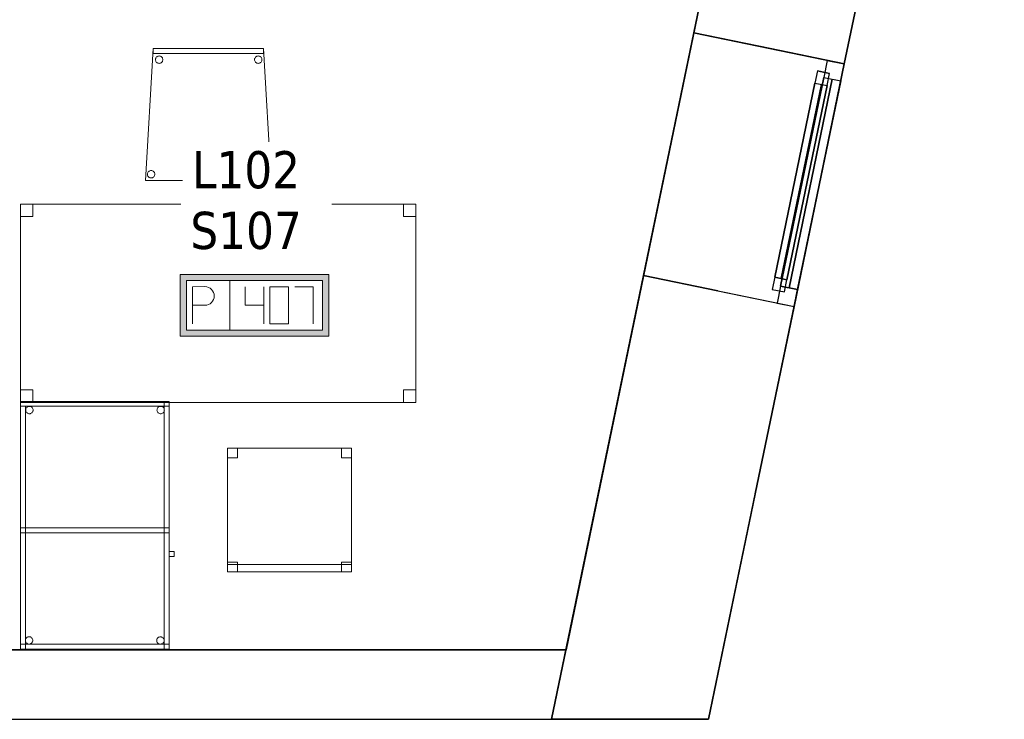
# Model space of a CAD drawing. Header units: metres. Extents: x 391.1 to 427.5, y 12.7 to 28.4.
# Tile 122 of 139: x 421.5 to 425.5, y 12.8 to 15.7. Entities that reach past the tile are written whole.
import ezdxf

# ---------------------------------------------------------------- set-up
doc = ezdxf.new("R2010")
doc.units = ezdxf.units.M
doc.layers.add('01_CARPINTERIA', color=5, linetype='Continuous', lineweight=25, true_color=0x0000ff)
doc.layers.add('01_SUELOS', color=7, linetype='Continuous', lineweight=25, true_color=0x007f00)
for name, color, linetype, lineweight in [('02_MOBILIARIO', 7, 'Continuous', 18), ('A-DETL-____-MBND', 7, 'Continuous', 18), ('A-GENM-____-OTLN', 7, 'Continuous', 18), ('A-WALL-____-MCUT', 7, 'Continuous', 25), ('A-WALL-____-OTLN', 7, 'Continuous', 25), ('E-ELEC-FIXT-IDEN', 7, 'Continuous', 30)]:
    doc.layers.add(name, color=color, linetype=linetype, lineweight=lineweight)
doc.styles.add('Tahoma_3', font='tahoma.ttf', dxfattribs={"height": 0.15})

# ---------------------------------------------------------------- blocks, each defined once
blk = doc.blocks.new('Family - Cadira confient_P1-154581-04_ELEC_P1')
at = {"layer": 'A-DETL-____-MBND', "color": 253, "true_color": 0xaaaaaa}
for p, q in [((0, 0), (0.03, 0.5326)), ((0.03, 0.5326), (0, 0)), ((0.03, 0.5126), (0.03, 0.5326)), ((0.03, 0.5326), (0.4765, 0.5326)), ((0.4765, 0.5326), (0.03, 0.5326)), ((0.03, 0.5326), (0.03, 0.5126)), ((0.03, 0.5326), (0.4765, 0.5326)), ((0.4765, 0.5326), (0.03, 0.5326)), ((0.4765, 0.5326), (0.4765, 0.5126)), ((0.4765, 0.5126), (0.4765, 0.5326)), ((0.4765, 0.5326), (0.5065, 0)), ((0.5065, 0), (0.4765, 0.5326)), ((0.4765, 0.5126), (0.03, 0.5126)), ((0.03, 0.5126), (0.4765, 0.5126)), ((0.0397, 0.4876), (0.04, 0.4902)), ((0.04, 0.4902), (0.0397, 0.4876)), ((0.0399, 0.485), (0.0397, 0.4876)), ((0.0397, 0.4876), (0.0399, 0.485)), ((0.0406, 0.4825), (0.0399, 0.485)), ((0.0399, 0.485), (0.0406, 0.4825)), ((0.04, 0.4902), (0.0406, 0.4927)), ((0.0406, 0.4927), (0.04, 0.4902)), ((0.0406, 0.4927), (0.0417, 0.495)), ((0.0417, 0.495), (0.0406, 0.4927)), ((0.0417, 0.4801), (0.0406, 0.4825)), ((0.0406, 0.4825), (0.0417, 0.4801)), ((0.0417, 0.495), (0.0432, 0.4972)), ((0.0432, 0.4972), (0.0417, 0.495)), ((0.0432, 0.478), (0.0417, 0.4801)), ((0.0417, 0.4801), (0.0432, 0.478)), ((0.0432, 0.4972), (0.0451, 0.499)), ((0.0451, 0.499), (0.0432, 0.4972)), ((0.045, 0.4761), (0.0432, 0.478)), ((0.0432, 0.478), (0.045, 0.4761)), ((0.0451, 0.499), (0.0472, 0.5005)), ((0.0472, 0.5005), (0.0451, 0.499)), ((0.0472, 0.5005), (0.0496, 0.5016)), ((0.0496, 0.5016), (0.0472, 0.5005)), ((0.0496, 0.5016), (0.0521, 0.5022)), ((0.0521, 0.5022), (0.0496, 0.5016)), ((0.0521, 0.5022), (0.0547, 0.5024)), ((0.0547, 0.5024), (0.0521, 0.5022)), ((0.0547, 0.5024), (0.0573, 0.5022)), ((0.0573, 0.5022), (0.0547, 0.5024)), ((0.0573, 0.5022), (0.0598, 0.5015)), ((0.0598, 0.5015), (0.0573, 0.5022)), ((0.0598, 0.5015), (0.0622, 0.5004)), ((0.0622, 0.5004), (0.0598, 0.5015)), ((0.0622, 0.5004), (0.0643, 0.4989)), ((0.0643, 0.4989), (0.0622, 0.5004)), ((0.0661, 0.4779), (0.0642, 0.476)), ((0.0642, 0.476), (0.0661, 0.4779)), ((0.0643, 0.4989), (0.0661, 0.4971)), ((0.0661, 0.4971), (0.0643, 0.4989)), ((0.0661, 0.4971), (0.0676, 0.4949)), ((0.0676, 0.4949), (0.0661, 0.4971)), ((0.0676, 0.48), (0.0661, 0.4779)), ((0.0661, 0.4779), (0.0676, 0.48)), ((0.0676, 0.4949), (0.0687, 0.4926)), ((0.0687, 0.4926), (0.0676, 0.4949)), ((0.0687, 0.4823), (0.0676, 0.48)), ((0.0676, 0.48), (0.0687, 0.4823)), ((0.0687, 0.4926), (0.0694, 0.49)), ((0.0694, 0.49), (0.0687, 0.4926)), ((0.0694, 0.4848), (0.0687, 0.4823)), ((0.0687, 0.4823), (0.0694, 0.4848)), ((0.0694, 0.49), (0.0696, 0.4874)), ((0.0696, 0.4874), (0.0694, 0.49)), ((0.0696, 0.4874), (0.0694, 0.4848)), ((0.0694, 0.4848), (0.0696, 0.4874)), ((0.4397, 0.4876), (0.44, 0.4902)), ((0.44, 0.4902), (0.4397, 0.4876)), ((0.4399, 0.485), (0.4397, 0.4876)), ((0.4397, 0.4876), (0.4399, 0.485)), ((0.4406, 0.4825), (0.4399, 0.485)), ((0.4399, 0.485), (0.4406, 0.4825)), ((0.44, 0.4902), (0.4406, 0.4927)), ((0.4406, 0.4927), (0.44, 0.4902)), ((0.4406, 0.4927), (0.4417, 0.495)), ((0.4417, 0.495), (0.4406, 0.4927)), ((0.4417, 0.4801), (0.4406, 0.4825)), ((0.4406, 0.4825), (0.4417, 0.4801)), ((0.4417, 0.495), (0.4432, 0.4972)), ((0.4432, 0.4972), (0.4417, 0.495)), ((0.4432, 0.478), (0.4417, 0.4801)), ((0.4417, 0.4801), (0.4432, 0.478)), ((0.4432, 0.4972), (0.4451, 0.499)), ((0.4451, 0.499), (0.4432, 0.4972)), ((0.445, 0.4761), (0.4432, 0.478)), ((0.4432, 0.478), (0.445, 0.4761)), ((0.4451, 0.499), (0.4472, 0.5005)), ((0.4472, 0.5005), (0.4451, 0.499)), ((0.4472, 0.5005), (0.4496, 0.5016)), ((0.4496, 0.5016), (0.4472, 0.5005)), ((0.4496, 0.5016), (0.4521, 0.5022)), ((0.4521, 0.5022), (0.4496, 0.5016)), ((0.4521, 0.5022), (0.4547, 0.5024)), ((0.4547, 0.5024), (0.4521, 0.5022)), ((0.4547, 0.5024), (0.4573, 0.5022)), ((0.4573, 0.5022), (0.4547, 0.5024)), ((0.4573, 0.5022), (0.4598, 0.5015)), ((0.4598, 0.5015), (0.4573, 0.5022)), ((0.4598, 0.5015), (0.4622, 0.5004)), ((0.4622, 0.5004), (0.4598, 0.5015)), ((0.4622, 0.5004), (0.4643, 0.4989)), ((0.4643, 0.4989), (0.4622, 0.5004)), ((0.4661, 0.4779), (0.4642, 0.476)), ((0.4642, 0.476), (0.4661, 0.4779)), ((0.4643, 0.4989), (0.4661, 0.4971)), ((0.4661, 0.4971), (0.4643, 0.4989)), ((0.4661, 0.4971), (0.4676, 0.4949)), ((0.4676, 0.4949), (0.4661, 0.4971)), ((0.4676, 0.48), (0.4661, 0.4779)), ((0.4661, 0.4779), (0.4676, 0.48)), ((0.4676, 0.4949), (0.4687, 0.4926)), ((0.4687, 0.4926), (0.4676, 0.4949)), ((0.4687, 0.4823), (0.4676, 0.48)), ((0.4676, 0.48), (0.4687, 0.4823)), ((0.4687, 0.4926), (0.4694, 0.49)), ((0.4694, 0.49), (0.4687, 0.4926)), ((0.4694, 0.4848), (0.4687, 0.4823)), ((0.4687, 0.4823), (0.4694, 0.4848)), ((0.4694, 0.49), (0.4696, 0.4874)), ((0.4696, 0.4874), (0.4694, 0.49)), ((0.4696, 0.4874), (0.4694, 0.4848)), ((0.4694, 0.4848), (0.4696, 0.4874)), ((0.0471, 0.4746), (0.045, 0.4761)), ((0.045, 0.4761), (0.0471, 0.4746)), ((0.0495, 0.4735), (0.0471, 0.4746)), ((0.0471, 0.4746), (0.0495, 0.4735)), ((0.052, 0.4728), (0.0495, 0.4735)), ((0.0495, 0.4735), (0.052, 0.4728)), ((0.0546, 0.4726), (0.052, 0.4728)), ((0.052, 0.4728), (0.0546, 0.4726)), ((0.0572, 0.4728), (0.0546, 0.4726)), ((0.0546, 0.4726), (0.0572, 0.4728)), ((0.0597, 0.4734), (0.0572, 0.4728)), ((0.0572, 0.4728), (0.0597, 0.4734)), ((0.0621, 0.4745), (0.0597, 0.4734)), ((0.0597, 0.4734), (0.0621, 0.4745)), ((0.0642, 0.476), (0.0621, 0.4745)), ((0.0621, 0.4745), (0.0642, 0.476)), ((0.4471, 0.4746), (0.445, 0.4761)), ((0.445, 0.4761), (0.4471, 0.4746)), ((0.4495, 0.4735), (0.4471, 0.4746)), ((0.4471, 0.4746), (0.4495, 0.4735)), ((0.452, 0.4728), (0.4495, 0.4735)), ((0.4495, 0.4735), (0.452, 0.4728)), ((0.4546, 0.4726), (0.452, 0.4728)), ((0.452, 0.4728), (0.4546, 0.4726)), ((0.4572, 0.4728), (0.4546, 0.4726)), ((0.4546, 0.4726), (0.4572, 0.4728)), ((0.4597, 0.4734), (0.4572, 0.4728)), ((0.4572, 0.4728), (0.4597, 0.4734)), ((0.4621, 0.4745), (0.4597, 0.4734)), ((0.4597, 0.4734), (0.4621, 0.4745)), ((0.4642, 0.476), (0.4621, 0.4745)), ((0.4621, 0.4745), (0.4642, 0.476)), ((0.0172, 0.0392), (0.0198, 0.0398)), ((0.0198, 0.0398), (0.0172, 0.0392)), ((0.0198, 0.0398), (0.0224, 0.04)), ((0.0224, 0.04), (0.0198, 0.0398)), ((0.0224, 0.04), (0.0249, 0.0398)), ((0.0249, 0.0398), (0.0224, 0.04)), ((0.0249, 0.0398), (0.0275, 0.0391)), ((0.0275, 0.0391), (0.0249, 0.0398)), ((0.4772, 0.0392), (0.4798, 0.0398)), ((0.4798, 0.0398), (0.4772, 0.0392)), ((0.4798, 0.0398), (0.4824, 0.04)), ((0.4824, 0.04), (0.4798, 0.0398)), ((0.4824, 0.04), (0.4849, 0.0398)), ((0.4849, 0.0398), (0.4824, 0.04)), ((0.4849, 0.0398), (0.4875, 0.0391)), ((0.4875, 0.0391), (0.4849, 0.0398)), ((0.5065, 0), (0, 0)), ((0, 0), (0.5065, 0)), ((0.0074, 0.0252), (0.0076, 0.0278)), ((0.0076, 0.0278), (0.0074, 0.0252)), ((0.0076, 0.0226), (0.0074, 0.0252)), ((0.0074, 0.0252), (0.0076, 0.0226)), ((0.0076, 0.0278), (0.0083, 0.0303)), ((0.0083, 0.0303), (0.0076, 0.0278)), ((0.0082, 0.02), (0.0076, 0.0226)), ((0.0076, 0.0226), (0.0082, 0.02)), ((0.0093, 0.0177), (0.0082, 0.02)), ((0.0082, 0.02), (0.0093, 0.0177)), ((0.0083, 0.0303), (0.0094, 0.0326)), ((0.0094, 0.0326), (0.0083, 0.0303)), ((0.0108, 0.0155), (0.0093, 0.0177)), ((0.0093, 0.0177), (0.0108, 0.0155)), ((0.0094, 0.0326), (0.0109, 0.0347)), ((0.0109, 0.0347), (0.0094, 0.0326)), ((0.0126, 0.0137), (0.0108, 0.0155)), ((0.0108, 0.0155), (0.0126, 0.0137)), ((0.0109, 0.0347), (0.0127, 0.0366)), ((0.0127, 0.0366), (0.0109, 0.0347)), ((0.0148, 0.0122), (0.0126, 0.0137)), ((0.0126, 0.0137), (0.0148, 0.0122)), ((0.0127, 0.0366), (0.0149, 0.0381)), ((0.0149, 0.0381), (0.0127, 0.0366)), ((0.0171, 0.0111), (0.0148, 0.0122)), ((0.0148, 0.0122), (0.0171, 0.0111)), ((0.0149, 0.0381), (0.0172, 0.0392)), ((0.0172, 0.0392), (0.0149, 0.0381)), ((0.0196, 0.0104), (0.0171, 0.0111)), ((0.0171, 0.0111), (0.0196, 0.0104)), ((0.0222, 0.0102), (0.0196, 0.0104)), ((0.0196, 0.0104), (0.0222, 0.0102)), ((0.0248, 0.0104), (0.0222, 0.0102)), ((0.0222, 0.0102), (0.0248, 0.0104)), ((0.0273, 0.011), (0.0248, 0.0104)), ((0.0248, 0.0104), (0.0273, 0.011)), ((0.0297, 0.0121), (0.0273, 0.011)), ((0.0273, 0.011), (0.0297, 0.0121)), ((0.0275, 0.0391), (0.0298, 0.038)), ((0.0298, 0.038), (0.0275, 0.0391)), ((0.0318, 0.0136), (0.0297, 0.0121)), ((0.0297, 0.0121), (0.0318, 0.0136)), ((0.0298, 0.038), (0.0319, 0.0365)), ((0.0319, 0.0365), (0.0298, 0.038)), ((0.0337, 0.0154), (0.0318, 0.0136)), ((0.0318, 0.0136), (0.0337, 0.0154)), ((0.0319, 0.0365), (0.0338, 0.0346)), ((0.0338, 0.0346), (0.0319, 0.0365)), ((0.0352, 0.0176), (0.0337, 0.0154)), ((0.0337, 0.0154), (0.0352, 0.0176)), ((0.0338, 0.0346), (0.0353, 0.0325)), ((0.0353, 0.0325), (0.0338, 0.0346)), ((0.0363, 0.0199), (0.0352, 0.0176)), ((0.0352, 0.0176), (0.0363, 0.0199)), ((0.0353, 0.0325), (0.0363, 0.0301)), ((0.0363, 0.0301), (0.0353, 0.0325)), ((0.0363, 0.0301), (0.037, 0.0276)), ((0.037, 0.0276), (0.0363, 0.0301)), ((0.037, 0.0224), (0.0363, 0.0199)), ((0.0363, 0.0199), (0.037, 0.0224)), ((0.037, 0.0276), (0.0372, 0.025)), ((0.0372, 0.025), (0.037, 0.0276)), ((0.0372, 0.025), (0.037, 0.0224)), ((0.037, 0.0224), (0.0372, 0.025)), ((0.4674, 0.0252), (0.4676, 0.0278)), ((0.4676, 0.0278), (0.4674, 0.0252)), ((0.4676, 0.0226), (0.4674, 0.0252)), ((0.4674, 0.0252), (0.4676, 0.0226)), ((0.4676, 0.0278), (0.4683, 0.0303)), ((0.4683, 0.0303), (0.4676, 0.0278)), ((0.4682, 0.02), (0.4676, 0.0226)), ((0.4676, 0.0226), (0.4682, 0.02)), ((0.4693, 0.0177), (0.4682, 0.02)), ((0.4682, 0.02), (0.4693, 0.0177)), ((0.4683, 0.0303), (0.4694, 0.0326)), ((0.4694, 0.0326), (0.4683, 0.0303)), ((0.4708, 0.0155), (0.4693, 0.0177)), ((0.4693, 0.0177), (0.4708, 0.0155)), ((0.4694, 0.0326), (0.4709, 0.0347)), ((0.4709, 0.0347), (0.4694, 0.0326)), ((0.4726, 0.0137), (0.4708, 0.0155)), ((0.4708, 0.0155), (0.4726, 0.0137)), ((0.4709, 0.0347), (0.4727, 0.0366)), ((0.4727, 0.0366), (0.4709, 0.0347)), ((0.4748, 0.0122), (0.4726, 0.0137)), ((0.4726, 0.0137), (0.4748, 0.0122)), ((0.4727, 0.0366), (0.4749, 0.0381)), ((0.4749, 0.0381), (0.4727, 0.0366)), ((0.4771, 0.0111), (0.4748, 0.0122)), ((0.4748, 0.0122), (0.4771, 0.0111)), ((0.4749, 0.0381), (0.4772, 0.0392)), ((0.4772, 0.0392), (0.4749, 0.0381)), ((0.4796, 0.0104), (0.4771, 0.0111)), ((0.4771, 0.0111), (0.4796, 0.0104)), ((0.4822, 0.0102), (0.4796, 0.0104)), ((0.4796, 0.0104), (0.4822, 0.0102)), ((0.4848, 0.0104), (0.4822, 0.0102)), ((0.4822, 0.0102), (0.4848, 0.0104)), ((0.4873, 0.011), (0.4848, 0.0104)), ((0.4848, 0.0104), (0.4873, 0.011)), ((0.4897, 0.0121), (0.4873, 0.011)), ((0.4873, 0.011), (0.4897, 0.0121)), ((0.4875, 0.0391), (0.4898, 0.038)), ((0.4898, 0.038), (0.4875, 0.0391)), ((0.4918, 0.0136), (0.4897, 0.0121)), ((0.4897, 0.0121), (0.4918, 0.0136)), ((0.4898, 0.038), (0.4919, 0.0365)), ((0.4919, 0.0365), (0.4898, 0.038)), ((0.4937, 0.0154), (0.4918, 0.0136)), ((0.4918, 0.0136), (0.4937, 0.0154)), ((0.4919, 0.0365), (0.4938, 0.0346)), ((0.4938, 0.0346), (0.4919, 0.0365)), ((0.4952, 0.0176), (0.4937, 0.0154)), ((0.4937, 0.0154), (0.4952, 0.0176)), ((0.4938, 0.0346), (0.4953, 0.0325)), ((0.4953, 0.0325), (0.4938, 0.0346)), ((0.4963, 0.0199), (0.4952, 0.0176)), ((0.4952, 0.0176), (0.4963, 0.0199)), ((0.4953, 0.0325), (0.4963, 0.0301)), ((0.4963, 0.0301), (0.4953, 0.0325)), ((0.4963, 0.0301), (0.497, 0.0276)), ((0.497, 0.0276), (0.4963, 0.0301)), ((0.497, 0.0224), (0.4963, 0.0199)), ((0.4963, 0.0199), (0.497, 0.0224)), ((0.497, 0.0276), (0.4972, 0.025)), ((0.4972, 0.025), (0.497, 0.0276)), ((0.4972, 0.025), (0.497, 0.0224)), ((0.497, 0.0224), (0.4972, 0.025))]:
    blk.add_line(p, q, dxfattribs=at)
blk = doc.blocks.new('Family - Cadira d_Oficina_P1-154621-04_ELEC_P1')
at = {"layer": 'A-DETL-____-MBND', "color": 253, "true_color": 0xaaaaaa}
for p, q in [((0, 0.5), (0.5, 0.5)), ((0, 0), (0, 0.5)), ((0.5, 0.5), (0, 0.5)), ((0, 0.5), (0, 0)), ((0, 0.46), (0, 0.5)), ((0, 0.5), (0.04, 0.5)), ((0.04, 0.5), (0, 0.5)), ((0, 0.5), (0, 0.46)), ((0.04, 0.5), (0.04, 0.46)), ((0.04, 0.46), (0.04, 0.5)), ((0.46, 0.46), (0.46, 0.5)), ((0.46, 0.5), (0.5, 0.5)), ((0.5, 0.5), (0.46, 0.5)), ((0.46, 0.5), (0.46, 0.46)), ((0.5, 0.5), (0.5, 0)), ((0.5, 0), (0.5, 0.5)), ((0.5, 0.5), (0.5, 0.46)), ((0.5, 0.46), (0.5, 0.5)), ((0.04, 0.46), (0, 0.46)), ((0, 0.46), (0.04, 0.46)), ((0.5, 0.46), (0.46, 0.46)), ((0.46, 0.46), (0.5, 0.46)), ((0, 0), (0, 0.04)), ((0, 0.04), (0.04, 0.04)), ((0.04, 0.04), (0, 0.04)), ((0, 0.04), (0, 0)), ((0.04, 0.04), (0.04, 0)), ((0.04, 0), (0.04, 0.04)), ((0.46, 0), (0.46, 0.04)), ((0.46, 0.04), (0.5, 0.04)), ((0.5, 0.04), (0.46, 0.04)), ((0.46, 0.04), (0.46, 0)), ((0.5, 0.04), (0.5, 0)), ((0.5, 0), (0.5, 0.04)), ((0, 0), (0, 0.03)), ((0, 0.03), (0.5, 0.03)), ((0.5, 0.03), (0, 0.03)), ((0, 0.03), (0, 0)), ((0.04, 0), (0, 0)), ((0, 0), (0.04, 0)), ((0.5, 0), (0, 0)), ((0, 0), (0.5, 0)), ((0.5, 0), (0, 0)), ((0, 0), (0.5, 0)), ((0.5, 0), (0.46, 0)), ((0.5, 0.03), (0.5, 0)), ((0.5, 0), (0.5, 0.03)), ((0.46, 0), (0.5, 0))]:
    blk.add_line(p, q, dxfattribs=at)
blk = doc.blocks.new('Forma directa - LONDR55-XX_ZZ-ARQ-CAA-M3D-Londres55-154719-04_ELEC_P1')
at = {"layer": '01_CARPINTERIA', "color": 161, "true_color": 0xaaaaff}
for p, q in [((0.1, 0.1), (0.05, 0.1)), ((0.05, 0.1), (0.05, 0.05)), ((0.1, 0.1), (0.05, 0.1)), ((0.05, 0.1), (0.05, 0.05)), ((0.1, 0.1), (0.9, 0.1)), ((0.9, 0.1), (0.1, 0.1)), ((0.1, 0.1), (0.1, 0.05)), ((0.1, 0.05), (0.1, 0.1)), ((0.1, 0.05), (0.1, 0.1)), ((0.1, 0.1), (0.1, 0.05)), ((0.9, 0.1), (0.9, 0.05)), ((0.9, 0.1), (0.9, 0.05)), ((0.95, 0.1), (0.9, 0.1)), ((0.9, 0.1), (0.9, 0.05)), ((0.95, 0.1), (0.9, 0.1)), ((0.9, 0.1), (0.9, 0.05)), ((0.95, 0.05), (0.95, 0.1)), ((0.95, 0.1), (0.95, 0.05)), ((0.07, 0.07), (0, 0.07)), ((0, 0.07), (0, 0)), ((0.07, 0.07), (0, 0.07)), ((0, 0.07), (0, 0)), ((0.05, 0.05), (0.1, 0.05)), ((0.05, 0.05), (0.1, 0.05)), ((0.07, 0), (0.07, 0.07)), ((0.07, 0.07), (0.07, 0)), ((0.07, 0.07), (0.93, 0.07)), ((0.93, 0.07), (0.07, 0.07)), ((0.07, 0.07), (0.07, 0)), ((0.07, 0), (0.07, 0.07)), ((0.9, 0.075), (0.1, 0.075)), ((0.9, 0.075), (0.1, 0.075)), ((0.1, 0.05), (0.9, 0.05)), ((0.9, 0.05), (0.1, 0.05)), ((0.9, 0.05), (0.95, 0.05)), ((0.9, 0.05), (0.95, 0.05)), ((0.93, 0.07), (0.93, 0)), ((0.93, 0.07), (0.93, 0)), ((1, 0.07), (0.93, 0.07)), ((0.93, 0.07), (0.93, 0)), ((1, 0.07), (0.93, 0.07)), ((0.93, 0.07), (0.93, 0)), ((1, 0), (1, 0.07)), ((1, 0.07), (1, 0)), ((0, 0), (0.07, 0)), ((0, 0), (0.07, 0)), ((0.93, 0.035), (0.07, 0.035)), ((0.07, 0.035), (0.93, 0.035)), ((0.07, 0), (0.93, 0)), ((0.93, 0), (0.07, 0)), ((0.93, 0), (1, 0)), ((0.93, 0), (1, 0))]:
    blk.add_line(p, q, dxfattribs=at)
blk = doc.blocks.new('Forma directa - Finestra P1-154720-04_ELEC_P1')
at = {"xscale": 1.00000002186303, "yscale": 1.00000002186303, "zscale": 1.00000002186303}
blk.add_blockref('Forma directa - LONDR55-XX_ZZ-ARQ-CAA-M3D-Londres55-154719-04_ELEC_P1', (0, 0), dxfattribs=at)
blk = doc.blocks.new('Family - Taula 160X80_P1-154813-04_ELEC_P1')
at = {"layer": 'A-DETL-____-MBND', "color": 253, "true_color": 0xaaaaaa}
for p, q in [((0, 0.7501), (0, 0.8001)), ((0, 0.8001), (0.05, 0.8001)), ((0.05, 0.8001), (0, 0.8001)), ((0, 0.8001), (0, 0.7501)), ((0, 0), (0, 0.8001)), ((0, 0.8001), (1.5969, 0.8001)), ((1.5969, 0.8001), (0, 0.8001)), ((0, 0.8001), (0, 0)), ((0.05, 0.8001), (0.05, 0.7501)), ((0.05, 0.7501), (0.05, 0.8001)), ((1.5469, 0.7501), (1.5469, 0.8001)), ((1.5469, 0.8001), (1.5969, 0.8001)), ((1.5969, 0.8001), (1.5469, 0.8001)), ((1.5469, 0.8001), (1.5469, 0.7501)), ((1.5969, 0.8001), (1.5969, 0)), ((1.5969, 0), (1.5969, 0.8001)), ((1.5969, 0.8001), (1.5969, 0.7501)), ((1.5969, 0.7501), (1.5969, 0.8001)), ((0.05, 0.7501), (0, 0.7501)), ((0, 0.7501), (0.05, 0.7501)), ((1.5969, 0.7501), (1.5469, 0.7501)), ((1.5469, 0.7501), (1.5969, 0.7501)), ((0, 0), (0, 0.05)), ((0, 0.05), (0.05, 0.05)), ((0.05, 0.05), (0, 0.05)), ((0, 0.05), (0, 0)), ((0.05, 0.05), (0.05, 0)), ((0.05, 0), (0.05, 0.05)), ((1.5469, 0), (1.5469, 0.05)), ((1.5469, 0.05), (1.5969, 0.05)), ((1.5969, 0.05), (1.5469, 0.05)), ((1.5469, 0.05), (1.5469, 0)), ((1.5969, 0.05), (1.5969, 0)), ((1.5969, 0), (1.5969, 0.05)), ((1.5969, 0), (0, 0)), ((0, 0), (1.5969, 0)), ((0.05, 0), (0, 0)), ((0, 0), (0.05, 0)), ((1.5969, 0), (1.5469, 0)), ((1.5469, 0), (1.5969, 0))]:
    blk.add_line(p, q, dxfattribs=at)
blk = doc.blocks.new('Family - LONDR55-XX_ZZ-ARQ-CAA-M3D-Londres55-155045-04_ELEC_P1')
at = {"layer": '01_SUELOS', "color": 9, "true_color": 0xaad4aa}
for p, q in [((25.4183, 0), (28.5181, 14.9576)), ((28.5181, 14.9576), (25.4183, 0)), ((0, 0), (25.4183, 0)), ((25.4183, 0), (0, 0))]:
    blk.add_line(p, q, dxfattribs=at)
blk = doc.blocks.new('Family - Mur P1-155141-04_ELEC_P1')
at = {"layer": 'A-WALL-____-MCUT', "color": 253, "true_color": 0xaaaaaa}
for p, q in [((25.4738, 0.28), (0.0555, 0.28)), ((25.4157, 0), (25.4738, 0.28)), ((0, 0), (25.4157, 0))]:
    blk.add_line(p, q, dxfattribs=at)
at = {"layer": 'A-WALL-____-OTLN', "color": 253, "true_color": 0xaaaaaa}
for p, q in [((25.4738, 0.28), (0.0555, 0.28)), ((25.4157, 0), (25.4738, 0.28)), ((0, 0), (25.4157, 0))]:
    blk.add_line(p, q, dxfattribs=at)
at = {"layer": 'A-WALL-____-OTLN', "color": 253, "lineweight": 18, "true_color": 0xaaaaaa}
blk.add_line((0, 0), (25.4157, 0), dxfattribs=at)
blk = doc.blocks.new('Family - Taula 100X60_P1-155271-04_ELEC_P1')
at = {"layer": 'A-DETL-____-MBND', "color": 253, "true_color": 0xaaaaaa}
for p, q in [((0.6, 1), (0, 1)), ((0, 1), (0.6, 1)), ((0, 1), (0, 0)), ((0, 0), (0, 1)), ((0.6, 1), (0, 1)), ((0, 1), (0.6, 1)), ((0, 1), (0, 0)), ((0, 0), (0, 1)), ((0, 1), (0.58, 1)), ((0, 0), (0, 1)), ((0.58, 1), (0, 1)), ((0, 1), (0, 0)), ((0, 0.98), (0, 1)), ((0, 1), (0, 0.98)), ((0, 1), (0.6, 1)), ((0.6, 1), (0, 1)), ((0.58, 1), (0.58, 0)), ((0.58, 0), (0.58, 1)), ((0.6, 0), (0.6, 1)), ((0.6, 1), (0.6, 0)), ((0.6, 0), (0.6, 1)), ((0.6, 1), (0.6, 0)), ((0.6, 1), (0.6, 0.98)), ((0.6, 1), (0.6, 0.98)), ((0.6, 0.98), (0, 0.98)), ((0, 0.98), (0.6, 0.98)), ((0, 0.98), (0.02, 0.98)), ((0.02, 0.98), (0, 0.98)), ((0, 0), (0, 0.98)), ((0, 0.98), (0, 0)), ((0.02, 0.98), (0.02, 0)), ((0.02, 0), (0.02, 0.98)), ((0.0212, 0.965), (0.0215, 0.9676)), ((0.0215, 0.9676), (0.0212, 0.965)), ((0.0215, 0.9624), (0.0212, 0.965)), ((0.0212, 0.965), (0.0215, 0.9624)), ((0.0215, 0.9676), (0.0221, 0.9701)), ((0.0221, 0.9701), (0.0215, 0.9676)), ((0.0221, 0.9599), (0.0215, 0.9624)), ((0.0215, 0.9624), (0.0221, 0.9599)), ((0.0221, 0.9701), (0.0232, 0.9725)), ((0.0232, 0.9725), (0.0221, 0.9701)), ((0.0232, 0.9575), (0.0221, 0.9599)), ((0.0221, 0.9599), (0.0232, 0.9575)), ((0.0232, 0.9725), (0.0247, 0.9746)), ((0.0247, 0.9746), (0.0232, 0.9725)), ((0.0247, 0.9554), (0.0232, 0.9575)), ((0.0232, 0.9575), (0.0247, 0.9554)), ((0.0247, 0.9746), (0.0266, 0.9764)), ((0.0266, 0.9764), (0.0247, 0.9746)), ((0.0266, 0.9536), (0.0247, 0.9554)), ((0.0247, 0.9554), (0.0266, 0.9536)), ((0.0266, 0.9764), (0.0287, 0.9779)), ((0.0287, 0.9779), (0.0266, 0.9764)), ((0.0287, 0.9779), (0.0311, 0.979)), ((0.0311, 0.979), (0.0287, 0.9779)), ((0.0311, 0.979), (0.0336, 0.9797)), ((0.0336, 0.9797), (0.0311, 0.979)), ((0.0336, 0.9797), (0.0362, 0.9799)), ((0.0362, 0.9799), (0.0336, 0.9797)), ((0.0362, 0.9799), (0.0388, 0.9797)), ((0.0388, 0.9797), (0.0362, 0.9799)), ((0.0388, 0.9797), (0.0413, 0.979)), ((0.0413, 0.979), (0.0388, 0.9797)), ((0.0413, 0.979), (0.0436, 0.9779)), ((0.0436, 0.9779), (0.0413, 0.979)), ((0.0436, 0.9779), (0.0458, 0.9764)), ((0.0458, 0.9764), (0.0436, 0.9779)), ((0.0458, 0.9764), (0.0476, 0.9746)), ((0.0476, 0.9746), (0.0458, 0.9764)), ((0.0476, 0.9554), (0.0458, 0.9536)), ((0.0458, 0.9536), (0.0476, 0.9554)), ((0.0476, 0.9746), (0.0491, 0.9725)), ((0.0491, 0.9725), (0.0476, 0.9746)), ((0.0491, 0.9575), (0.0476, 0.9554)), ((0.0476, 0.9554), (0.0491, 0.9575)), ((0.0491, 0.9725), (0.0502, 0.9701)), ((0.0502, 0.9701), (0.0491, 0.9725)), ((0.0502, 0.9599), (0.0491, 0.9575)), ((0.0491, 0.9575), (0.0502, 0.9599)), ((0.0502, 0.9701), (0.0509, 0.9676)), ((0.0509, 0.9676), (0.0502, 0.9701)), ((0.0509, 0.9624), (0.0502, 0.9599)), ((0.0502, 0.9599), (0.0509, 0.9624)), ((0.0509, 0.9676), (0.0511, 0.965)), ((0.0511, 0.965), (0.0509, 0.9676)), ((0.0511, 0.965), (0.0509, 0.9624)), ((0.0509, 0.9624), (0.0511, 0.965)), ((0.5512, 0.965), (0.5515, 0.9676)), ((0.5515, 0.9676), (0.5512, 0.965)), ((0.5515, 0.9624), (0.5512, 0.965)), ((0.5512, 0.965), (0.5515, 0.9624)), ((0.5515, 0.9676), (0.5521, 0.9701)), ((0.5521, 0.9701), (0.5515, 0.9676)), ((0.5521, 0.9599), (0.5515, 0.9624)), ((0.5515, 0.9624), (0.5521, 0.9599)), ((0.5521, 0.9701), (0.5532, 0.9725)), ((0.5532, 0.9725), (0.5521, 0.9701)), ((0.5532, 0.9575), (0.5521, 0.9599)), ((0.5521, 0.9599), (0.5532, 0.9575)), ((0.5532, 0.9725), (0.5547, 0.9746)), ((0.5547, 0.9746), (0.5532, 0.9725)), ((0.5547, 0.9554), (0.5532, 0.9575)), ((0.5532, 0.9575), (0.5547, 0.9554)), ((0.5547, 0.9746), (0.5566, 0.9764)), ((0.5566, 0.9764), (0.5547, 0.9746)), ((0.5566, 0.9536), (0.5547, 0.9554)), ((0.5547, 0.9554), (0.5566, 0.9536)), ((0.5566, 0.9764), (0.5587, 0.9779)), ((0.5587, 0.9779), (0.5566, 0.9764)), ((0.5587, 0.9779), (0.5611, 0.979)), ((0.5611, 0.979), (0.5587, 0.9779)), ((0.5611, 0.979), (0.5636, 0.9797)), ((0.5636, 0.9797), (0.5611, 0.979)), ((0.5636, 0.9797), (0.5662, 0.9799)), ((0.5662, 0.9799), (0.5636, 0.9797)), ((0.5662, 0.9799), (0.5688, 0.9797)), ((0.5688, 0.9797), (0.5662, 0.9799)), ((0.5688, 0.9797), (0.5713, 0.979)), ((0.5713, 0.979), (0.5688, 0.9797)), ((0.5713, 0.979), (0.5736, 0.9779)), ((0.5736, 0.9779), (0.5713, 0.979)), ((0.5736, 0.9779), (0.5758, 0.9764)), ((0.5758, 0.9764), (0.5736, 0.9779)), ((0.5758, 0.9764), (0.5776, 0.9746)), ((0.5776, 0.9746), (0.5758, 0.9764)), ((0.5776, 0.9554), (0.5758, 0.9536)), ((0.5758, 0.9536), (0.5776, 0.9554)), ((0.5776, 0.9746), (0.5791, 0.9725)), ((0.5791, 0.9725), (0.5776, 0.9746)), ((0.5791, 0.9575), (0.5776, 0.9554)), ((0.5776, 0.9554), (0.5791, 0.9575)), ((0.5791, 0.9725), (0.5802, 0.9701)), ((0.5802, 0.9701), (0.5791, 0.9725)), ((0.5802, 0.9599), (0.5791, 0.9575)), ((0.5791, 0.9575), (0.5802, 0.9599)), ((0.5802, 0.9701), (0.5809, 0.9676)), ((0.5809, 0.9676), (0.5802, 0.9701)), ((0.5809, 0.9624), (0.5802, 0.9599)), ((0.5802, 0.9599), (0.5809, 0.9624)), ((0.5809, 0.9676), (0.5811, 0.965)), ((0.5811, 0.965), (0.5809, 0.9676)), ((0.5811, 0.965), (0.5809, 0.9624)), ((0.5809, 0.9624), (0.5811, 0.965)), ((0.0287, 0.9521), (0.0266, 0.9536)), ((0.0266, 0.9536), (0.0287, 0.9521)), ((0.0311, 0.951), (0.0287, 0.9521)), ((0.0287, 0.9521), (0.0311, 0.951)), ((0.0336, 0.9503), (0.0311, 0.951)), ((0.0311, 0.951), (0.0336, 0.9503)), ((0.0362, 0.9501), (0.0336, 0.9503)), ((0.0336, 0.9503), (0.0362, 0.9501)), ((0.0388, 0.9503), (0.0362, 0.9501)), ((0.0362, 0.9501), (0.0388, 0.9503)), ((0.0413, 0.951), (0.0388, 0.9503)), ((0.0388, 0.9503), (0.0413, 0.951)), ((0.0436, 0.9521), (0.0413, 0.951)), ((0.0413, 0.951), (0.0436, 0.9521)), ((0.0458, 0.9536), (0.0436, 0.9521)), ((0.0436, 0.9521), (0.0458, 0.9536)), ((0.5587, 0.9521), (0.5566, 0.9536)), ((0.5566, 0.9536), (0.5587, 0.9521)), ((0.5611, 0.951), (0.5587, 0.9521)), ((0.5587, 0.9521), (0.5611, 0.951)), ((0.5636, 0.9503), (0.5611, 0.951)), ((0.5611, 0.951), (0.5636, 0.9503)), ((0.5662, 0.9501), (0.5636, 0.9503)), ((0.5636, 0.9503), (0.5662, 0.9501)), ((0.5688, 0.9503), (0.5662, 0.9501)), ((0.5662, 0.9501), (0.5688, 0.9503)), ((0.5713, 0.951), (0.5688, 0.9503)), ((0.5688, 0.9503), (0.5713, 0.951)), ((0.5736, 0.9521), (0.5713, 0.951)), ((0.5713, 0.951), (0.5736, 0.9521)), ((0.5758, 0.9536), (0.5736, 0.9521)), ((0.5736, 0.9521), (0.5758, 0.9536)), ((0, 0.47), (0, 0.49)), ((0, 0.49), (0, 0.47)), ((0, 0.49), (0.6, 0.49)), ((0.6, 0.49), (0, 0.49)), ((0, 0.47), (0, 0.49)), ((0, 0.49), (0, 0.47)), ((0, 0.49), (0.58, 0.49)), ((0.58, 0.49), (0, 0.49)), ((0.58, 0.49), (0.58, 0.47)), ((0.58, 0.49), (0.58, 0.47)), ((0.58, 0.49), (0.6, 0.49)), ((0.6, 0.49), (0.58, 0.49)), ((0.58, 0), (0.58, 0.49)), ((0.58, 0.49), (0.58, 0)), ((0.6, 0.49), (0.6, 0.47)), ((0.6, 0.49), (0.6, 0.47)), ((0.6, 0.49), (0.6, 0)), ((0.6, 0), (0.6, 0.49)), ((0.6, 0.47), (0, 0.47)), ((0, 0.47), (0.6, 0.47)), ((0.58, 0.47), (0, 0.47)), ((0, 0.47), (0.58, 0.47)), ((0.6, 0.3744), (0.6, 0.3944)), ((0.6, 0.3944), (0.62, 0.3944)), ((0.62, 0.3944), (0.6, 0.3944)), ((0.6, 0.3944), (0.6, 0.3744)), ((0.62, 0.3744), (0.6, 0.3744)), ((0.6, 0.3744), (0.62, 0.3744)), ((0.62, 0.3944), (0.62, 0.3744)), ((0.62, 0.3744), (0.62, 0.3944)), ((0.0203, 0.0379), (0.0209, 0.0404)), ((0.0209, 0.0404), (0.0203, 0.0379)), ((0.0209, 0.0404), (0.022, 0.0428)), ((0.022, 0.0428), (0.0209, 0.0404)), ((0.022, 0.0428), (0.0235, 0.0449)), ((0.0235, 0.0449), (0.022, 0.0428)), ((0.0235, 0.0449), (0.0254, 0.0467)), ((0.0254, 0.0467), (0.0235, 0.0449)), ((0.0254, 0.0467), (0.0275, 0.0482)), ((0.0275, 0.0482), (0.0254, 0.0467)), ((0.0275, 0.0482), (0.0299, 0.0493)), ((0.0299, 0.0493), (0.0275, 0.0482)), ((0.0299, 0.0493), (0.0324, 0.05)), ((0.0324, 0.05), (0.0299, 0.0493)), ((0.0324, 0.05), (0.035, 0.0502)), ((0.035, 0.0502), (0.0324, 0.05)), ((0.035, 0.0502), (0.0376, 0.05)), ((0.0376, 0.05), (0.035, 0.0502)), ((0.0376, 0.05), (0.0401, 0.0493)), ((0.0401, 0.0493), (0.0376, 0.05)), ((0.0401, 0.0493), (0.0424, 0.0482)), ((0.0424, 0.0482), (0.0401, 0.0493)), ((0.0424, 0.0482), (0.0446, 0.0467)), ((0.0446, 0.0467), (0.0424, 0.0482)), ((0.0446, 0.0467), (0.0464, 0.0449)), ((0.0464, 0.0449), (0.0446, 0.0467)), ((0.0464, 0.0449), (0.0479, 0.0428)), ((0.0479, 0.0428), (0.0464, 0.0449)), ((0.0479, 0.0428), (0.049, 0.0404)), ((0.049, 0.0404), (0.0479, 0.0428)), ((0.049, 0.0404), (0.0497, 0.0379)), ((0.0497, 0.0379), (0.049, 0.0404)), ((0.5503, 0.0375), (0.551, 0.0401)), ((0.551, 0.0401), (0.5503, 0.0375)), ((0.551, 0.0401), (0.5521, 0.0424)), ((0.5521, 0.0424), (0.551, 0.0401)), ((0.5521, 0.0424), (0.5536, 0.0446)), ((0.5536, 0.0446), (0.5521, 0.0424)), ((0.5536, 0.0446), (0.5554, 0.0464)), ((0.5554, 0.0464), (0.5536, 0.0446)), ((0.5554, 0.0464), (0.5575, 0.0479)), ((0.5575, 0.0479), (0.5554, 0.0464)), ((0.5575, 0.0479), (0.5599, 0.049)), ((0.5599, 0.049), (0.5575, 0.0479)), ((0.5599, 0.049), (0.5624, 0.0497)), ((0.5624, 0.0497), (0.5599, 0.049)), ((0.5624, 0.0497), (0.565, 0.0499)), ((0.565, 0.0499), (0.5624, 0.0497)), ((0.565, 0.0499), (0.5676, 0.0497)), ((0.5676, 0.0497), (0.565, 0.0499)), ((0.5676, 0.0497), (0.5701, 0.049)), ((0.5701, 0.049), (0.5676, 0.0497)), ((0.5701, 0.049), (0.5725, 0.0479)), ((0.5725, 0.0479), (0.5701, 0.049)), ((0.5725, 0.0479), (0.5746, 0.0464)), ((0.5746, 0.0464), (0.5725, 0.0479)), ((0.5746, 0.0464), (0.5764, 0.0446)), ((0.5764, 0.0446), (0.5746, 0.0464)), ((0.5764, 0.0446), (0.5779, 0.0424)), ((0.5779, 0.0424), (0.5764, 0.0446)), ((0.5779, 0.0424), (0.579, 0.0401)), ((0.579, 0.0401), (0.5779, 0.0424)), ((0.579, 0.0401), (0.5797, 0.0375)), ((0.5797, 0.0375), (0.579, 0.0401)), ((0, 0), (0, 0.02)), ((0, 0.02), (0, 0)), ((0, 0.02), (0.6, 0.02)), ((0.6, 0.02), (0, 0.02)), ((0, 0), (0.6, 0)), ((0.6, 0), (0, 0)), ((0, 0), (0.6, 0)), ((0.6, 0), (0, 0)), ((0.6, 0), (0, 0)), ((0, 0), (0.6, 0)), ((0.58, 0), (0, 0)), ((0, 0), (0.58, 0)), ((0.02, 0), (0, 0)), ((0.02, 0), (0, 0)), ((0.02, 0.0353), (0.0203, 0.0379)), ((0.0203, 0.0379), (0.02, 0.0353)), ((0.0203, 0.0327), (0.02, 0.0353)), ((0.02, 0.0353), (0.0203, 0.0327)), ((0.0209, 0.0302), (0.0203, 0.0327)), ((0.0203, 0.0327), (0.0209, 0.0302)), ((0.022, 0.0278), (0.0209, 0.0302)), ((0.0209, 0.0302), (0.022, 0.0278)), ((0.0235, 0.0257), (0.022, 0.0278)), ((0.022, 0.0278), (0.0235, 0.0257)), ((0.0254, 0.0238), (0.0235, 0.0257)), ((0.0235, 0.0257), (0.0254, 0.0238)), ((0.0275, 0.0224), (0.0254, 0.0238)), ((0.0254, 0.0238), (0.0275, 0.0224)), ((0.0299, 0.0213), (0.0275, 0.0224)), ((0.0275, 0.0224), (0.0299, 0.0213)), ((0.0324, 0.0206), (0.0299, 0.0213)), ((0.0299, 0.0213), (0.0324, 0.0206)), ((0.035, 0.0204), (0.0324, 0.0206)), ((0.0324, 0.0206), (0.035, 0.0204)), ((0.0376, 0.0206), (0.035, 0.0204)), ((0.035, 0.0204), (0.0376, 0.0206)), ((0.0401, 0.0213), (0.0376, 0.0206)), ((0.0376, 0.0206), (0.0401, 0.0213)), ((0.0424, 0.0224), (0.0401, 0.0213)), ((0.0401, 0.0213), (0.0424, 0.0224)), ((0.0446, 0.0238), (0.0424, 0.0224)), ((0.0424, 0.0224), (0.0446, 0.0238)), ((0.0464, 0.0257), (0.0446, 0.0238)), ((0.0446, 0.0238), (0.0464, 0.0257)), ((0.0479, 0.0278), (0.0464, 0.0257)), ((0.0464, 0.0257), (0.0479, 0.0278)), ((0.049, 0.0302), (0.0479, 0.0278)), ((0.0479, 0.0278), (0.049, 0.0302)), ((0.0497, 0.0327), (0.049, 0.0302)), ((0.049, 0.0302), (0.0497, 0.0327)), ((0.0497, 0.0379), (0.0499, 0.0353)), ((0.0499, 0.0353), (0.0497, 0.0379)), ((0.0499, 0.0353), (0.0497, 0.0327)), ((0.0497, 0.0327), (0.0499, 0.0353)), ((0.5501, 0.035), (0.5503, 0.0375)), ((0.5503, 0.0375), (0.5501, 0.035)), ((0.5503, 0.0324), (0.5501, 0.035)), ((0.5501, 0.035), (0.5503, 0.0324)), ((0.551, 0.0298), (0.5503, 0.0324)), ((0.5503, 0.0324), (0.551, 0.0298)), ((0.5521, 0.0275), (0.551, 0.0298)), ((0.551, 0.0298), (0.5521, 0.0275)), ((0.5536, 0.0254), (0.5521, 0.0275)), ((0.5521, 0.0275), (0.5536, 0.0254)), ((0.5554, 0.0235), (0.5536, 0.0254)), ((0.5536, 0.0254), (0.5554, 0.0235)), ((0.5575, 0.022), (0.5554, 0.0235)), ((0.5554, 0.0235), (0.5575, 0.022)), ((0.5599, 0.0209), (0.5575, 0.022)), ((0.5575, 0.022), (0.5599, 0.0209)), ((0.5624, 0.0202), (0.5599, 0.0209)), ((0.5599, 0.0209), (0.5624, 0.0202)), ((0.565, 0.02), (0.5624, 0.0202)), ((0.5624, 0.0202), (0.565, 0.02)), ((0.5676, 0.0202), (0.565, 0.02)), ((0.565, 0.02), (0.5676, 0.0202)), ((0.5701, 0.0209), (0.5676, 0.0202)), ((0.5676, 0.0202), (0.5701, 0.0209)), ((0.5725, 0.022), (0.5701, 0.0209)), ((0.5701, 0.0209), (0.5725, 0.022)), ((0.5746, 0.0235), (0.5725, 0.022)), ((0.5725, 0.022), (0.5746, 0.0235)), ((0.5764, 0.0254), (0.5746, 0.0235)), ((0.5746, 0.0235), (0.5764, 0.0254)), ((0.5779, 0.0275), (0.5764, 0.0254)), ((0.5764, 0.0254), (0.5779, 0.0275)), ((0.579, 0.0298), (0.5779, 0.0275)), ((0.5779, 0.0275), (0.579, 0.0298)), ((0.5797, 0.0324), (0.579, 0.0298)), ((0.579, 0.0298), (0.5797, 0.0324)), ((0.5797, 0.0375), (0.5799, 0.035)), ((0.5799, 0.035), (0.5797, 0.0375)), ((0.5799, 0.035), (0.5797, 0.0324)), ((0.5797, 0.0324), (0.5799, 0.035)), ((0.6, 0), (0.58, 0)), ((0.6, 0), (0.58, 0)), ((0.6, 0.02), (0.6, 0)), ((0.6, 0.02), (0.6, 0))]:
    blk.add_line(p, q, dxfattribs=at)
blk = doc.blocks.new('Family - Façana sur-est P1-155293-04_ELEC_P1')
at = {"layer": 'A-WALL-____-MCUT', "color": 253, "true_color": 0xaaaaaa}
for p, q in [((-0.0555, 0.2678), (-0.1285, 0.62)), ((-0.1285, 0.62), (0.871, 0.62)), ((0.871, 0.62), (1.7013, 0.62)), ((1.7013, 0.62), (1.7013, 0.3142)), ((2.7013, 0.3058), (2.7013, 0.62)), ((2.7013, 0.62), (2.9699, 0.62)), ((1.7013, 0.3142), (1.7013, 0)), ((2.7013, 0), (2.7013, 0.3058)), ((0, 0), (-0.0555, 0.2678)), ((0.9293, 0), (0, 0)), ((1.7013, 0), (0.9293, 0)), ((2.9627, 0), (2.7013, 0))]:
    blk.add_line(p, q, dxfattribs=at)
at = {"layer": 'A-WALL-____-OTLN', "color": 253, "true_color": 0xaaaaaa}
for p, q in [((-0.1285, 0.62), (0, 0)), ((-0.1285, 0.62), (-0.0555, 0.2678)), ((-0.1285, 0.62), (15.4329, 0.62)), ((0.871, 0.62), (-0.1285, 0.62)), ((0, 0), (-0.1285, 0.62)), ((-0.1285, 0.62), (15.4329, 0.62)), ((1.7013, 0.62), (0.871, 0.62)), ((1.7013, 0.62), (2.7013, 0.62)), ((1.7013, 0.3142), (1.7013, 0.62)), ((1.7013, 0.62), (1.7013, 0)), ((2.7013, 0.62), (1.7013, 0.62)), ((1.7013, 0.62), (1.7013, 0)), ((2.9699, 0.62), (2.7013, 0.62)), ((2.7013, 0), (2.7013, 0.62)), ((2.7013, 0.3058), (2.7013, 0.62)), ((2.7013, 0.62), (2.7013, 0)), ((1.7013, 0.3142), (1.7013, 0)), ((2.7013, 0.3058), (2.7013, 0)), ((-0.0555, 0.2678), (0, 0)), ((0.9293, 0), (0, 0)), ((0, 0), (15.7146, 0)), ((0, 0), (15.7146, 0)), ((0.9293, 0), (1.7013, 0)), ((1.7013, 0), (2.7013, 0)), ((2.7013, 0), (1.7013, 0)), ((2.7013, 0), (2.9627, 0))]:
    blk.add_line(p, q, dxfattribs=at)
at = {"layer": 'A-WALL-____-OTLN', "color": 253, "lineweight": 18, "true_color": 0xaaaaaa}
blk.add_line((0, 0), (15.7146, 0), dxfattribs=at)
blk = doc.blocks.new('Family - Vano de Finestra P1-155295-04_ELEC_P1')
at = {"layer": 'A-GENM-____-OTLN', "color": 253, "true_color": 0xaaaaaa}
for p, q in [((424.2317, 15.6115), (424.0288, 14.6323)), ((424.0288, 14.6323), (424.2317, 15.6115)), ((424.8388, 15.4857), (424.2317, 15.6115)), ((424.2317, 15.6115), (424.8388, 15.4857)), ((424.6359, 14.5065), (424.8388, 15.4857)), ((424.8388, 15.4857), (424.6359, 14.5065)), ((424.0288, 14.6323), (424.6359, 14.5065)), ((424.0288, 14.6323), (424.6359, 14.5065))]:
    blk.add_line(p, q, dxfattribs=at)
blk = doc.blocks.new('LONDR55-XX_ZZ-ARQ-CAA-M3D-Londres55_ifc-1-04_ELEC_P1')
at = {"layer": '01_CARPINTERIA', "color": 253, "lineweight": 18, "true_color": 0xaaaaaa, "rotation": 78.2917915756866}
blk.add_blockref('Forma directa - Finestra P1-154720-04_ELEC_P1', (424.6359, 14.5065), dxfattribs=at)
at = {"layer": '01_SUELOS', "color": 253, "lineweight": 18, "true_color": 0xaaaaaa}
blk.add_blockref('Family - LONDR55-XX_ZZ-ARQ-CAA-M3D-Londres55-155045-04_ELEC_P1', (398.2972, 13.1206), dxfattribs=at)
at = {"layer": '02_MOBILIARIO', "color": 253, "lineweight": 18, "true_color": 0xaaaaaa}
for name, p in [('Family - Cadira confient_P1-154581-04_ELEC_P1', (422.0183, 15.0153)), ('Family - Taula 160X80_P1-154813-04_ELEC_P1', (421.5129, 14.1196)), ('Family - Taula 100X60_P1-155271-04_ELEC_P1', (421.5129, 13.1237)), ('Family - Cadira d_Oficina_P1-154621-04_ELEC_P1', (422.3492, 13.4352))]:
    blk.add_blockref(name, p, dxfattribs=at)
at = {"layer": 'A-GENM-____-OTLN', "color": 253, "lineweight": 18, "true_color": 0xaaaaaa}
blk.add_blockref('Family - Vano de Finestra P1-155295-04_ELEC_P1', (0, 0), dxfattribs=at)
at = {"layer": 'A-WALL-____-OTLN', "color": 253, "lineweight": 18, "true_color": 0xaaaaaa, "rotation": 78.29179157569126}
blk.add_blockref('Family - Façana sur-est P1-155293-04_ELEC_P1', (424.2907, 12.8406), dxfattribs=at)
at = {"layer": 'A-WALL-____-OTLN', "color": 253, "lineweight": 18, "true_color": 0xaaaaaa}
blk.add_blockref('Family - Mur P1-155141-04_ELEC_P1', (398.2417, 12.8406), dxfattribs=at)
blk = doc.blocks.new('ZYR_05_02_05 PT 4COL Terra - 07 PT Terra _4SC-2SAI-2VD_-903806-04_ELEC_P1')
at = {"layer": 'A-DETL-____-MBND', "true_color": 0x3c0aff}
h = blk.add_hatch(color=180, dxfattribs=at)
h.paths.add_polyline_path([(-0.3585, -0.125), (0.2415, -0.125), (0.2415, 0.125), (-0.3585, 0.125)])
h.paths.add_polyline_path([(-0.3335, -0.1), (-0.3335, 0.1), (0.2165, 0.1), (0.2165, -0.1)])
at = {"layer": 'A-DETL-____-MBND', "color": 180, "true_color": 0x3c0aff}
for p, q in [((0.2415, 0.125), (-0.3585, 0.125)), ((-0.3585, 0.125), (-0.3585, -0.125)), ((-0.3585, 0.125), (0.2415, 0.125)), ((-0.3585, 0.125), (-0.3585, -0.125)), ((0.2415, -0.125), (0.2415, 0.125)), ((0.2415, 0.125), (0.2415, -0.125)), ((-0.3335, -0.1), (-0.3335, 0.1)), ((-0.3335, 0.1), (0.2165, 0.1)), ((-0.3335, 0.1), (0.2165, 0.1)), ((-0.3335, -0.1), (-0.3335, 0.1)), ((-0.1585, 0.1), (-0.1585, -0.1)), ((0.2165, 0.1), (0.2165, -0.1)), ((0.2165, 0.1), (0.2165, -0.1)), ((-0.3085, 0.075), (-0.2585, 0.0754)), ((-0.3085, 0.075), (-0.3085, -0.075)), ((-0.096, 0.075), (-0.096, 0)), ((-0.021, 0.075), (-0.021, -0.075)), ((0.079, 0.075), (0.004, 0.075)), ((0.004, 0.075), (0.004, -0.075)), ((0.079, -0.075), (0.079, 0.075)), ((0.104, 0.075), (0.179, 0.075)), ((0.179, 0.075), (0.179, -0.075)), ((-0.3085, 0), (-0.2585, 0)), ((-0.096, 0), (-0.021, 0)), ((0.004, -0.075), (0.079, -0.075)), ((0.2165, -0.1), (-0.3335, -0.1)), ((0.2165, -0.1), (-0.3335, -0.1)), ((-0.3585, -0.125), (0.2415, -0.125)), ((0.2415, -0.125), (-0.3585, -0.125))]:
    blk.add_line(p, q, dxfattribs=at)
blk.add_arc((-0.2585, 0.0377), 0.0377, 270, 90, dxfattribs=at)

msp = doc.modelspace()

# ---------------------------------------------------------------- block references
at = {"lineweight": 5}
msp.add_blockref('LONDR55-XX_ZZ-ARQ-CAA-M3D-Londres55_ifc-1-04_ELEC_P1', (0, 0), dxfattribs=at)
at = {"layer": 'A-DETL-____-MBND', "color": 180, "true_color": 0x3c0aff}
msp.add_blockref('ZYR_05_02_05 PT 4COL Terra - 07 PT Terra _4SC-2SAI-2VD_-903806-04_ELEC_P1', (422.5162, 14.5113), dxfattribs=at)

# ---------------------------------------------------------------- next in the draw order: texts
at = {"layer": 'E-ELEC-FIXT-IDEN', "char_height": 0.15, "attachment_point": 1, "style": 'Tahoma_3', "bg_fill": 3, "box_fill_scale": 1.25, "bg_fill_color": 256, "bg_fill_true_color": 13158600, "bg_fill_transparency": 0}
for s, insert, width in [('L102', (422.2055, 15.1336), 0.517088), ('S107', (422.1989, 14.8888), 0.533122)]:
    msp.add_mtext(s, dxfattribs=dict(at, insert=insert, width=width))

doc.saveas('drawing.dxf')
